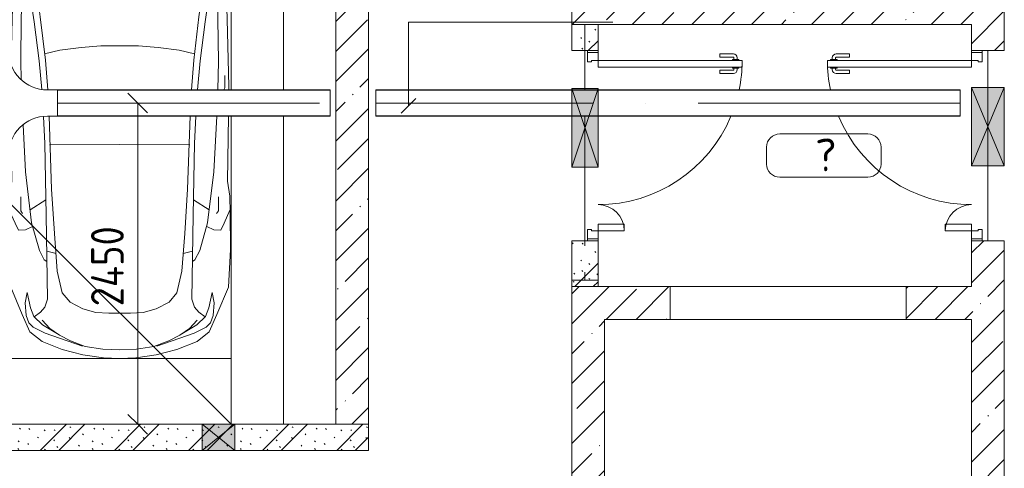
# Model space of a CAD drawing. Header units: millimetres. Extents: x -32229 to 192519, y -13689 to 125138.
# Tile 101 of 183: x 92293 to 99805, y 7813 to 11236. Entities that reach past the tile are written whole.
import ezdxf

# ---------------------------------------------------------------- set-up
doc = ezdxf.new("R2010")
doc.units = ezdxf.units.MM
doc.linetypes.add('3_ Штрих_ 1 х 1 мм', pattern=[400, 200, -200])
doc.linetypes.add('ADSK_Осевая', pattern=[2800, 2000, -400, 0, -400])
for name, color, linetype, lineweight in [('A-____-____-DIMS', 7, 'Continuous', 9), ('A-____-____-DIMS-200', 7, 'Continuous', 9), ('A-AREA-____-IDEN', 7, 'Continuous', 9), ('A-DETL-GENF-OTLN', 7, 'Continuous', 18), ('A-DOOR-____-MCUT', 7, 'Continuous', 9), ('A-DOOR-____-OTLN', 7, 'Continuous', 18), ('A-DOOR-FRAM-MCUT', 7, 'Continuous', 9), ('A-DOOR-OPNG-OTLN', 7, 'Continuous', 18), ('A-FLOR-____-OTLN', 7, 'Continuous', 18), ('A-GLAZ-____-MCUT', 7, 'Continuous', 9), ('A-GLAZ-____-OTLN', 7, 'Continuous', 18), ('A-WALL-____-MCUT', 7, 'Continuous', 40), ('A-WALL-____-PATT', 7, 'Continuous', 40), ('C-PRKG-____-OTLN', 7, 'Continuous', 18), ('E-CABL-TRAY-CNTR', 7, 'ADSK_Осевая', 18), ('E-CABL-TRAY-OTLN', 7, 'Continuous', 18), ('I-WALL-____-MCUT', 7, 'Continuous', 40), ('S-BEAM-____-OTLN', 7, 'Continuous', 18)]:
    doc.layers.add(name, color=color, linetype=linetype, lineweight=lineweight)
doc.layers.add('A-DETL-____-OTLN', color=7, linetype='Continuous', lineweight=9, true_color=0x00a600)
doc.styles.add('GOST Common_3', font='GOST_Common.ttf', dxfattribs={"height": 250})
doc.styles.add('GOST Common_4', font='GOST_Common.ttf', dxfattribs={"width": 0.9, "height": 250})
doc.dimstyles.new('ГОСТ_2_5_мм2', dxfattribs={"dimscale": 304.8, "dimtxt": 251.428749, "dimasz": 0.492126, "dimexe": 0.492126, "dimexo": 0.656168, "dimgap": 0.098425, "dimtad": 1, "dimdec": 0, "dimdsep": 46, "dimtxsty": 'GOST Common_4', "dimblk1": 'OBLIQUE', "dimblk2": 'OBLIQUE', "dimsah": 1, "dimcen": 0.09, "dimazin": 2, "dimtfac": 1, "dimtdec": 4, "dimtix": 1, "dimtmove": 0, "dimatfit": 3, "dimfxl": 1, "dimtvp": 1, "dimtolj": 1, "dimtzin": 0, "dimarcsym": 2})
pattern_1 = [(45, (0, 0), (-228.0985, 228.0985), []), (45, (228.1, 0), (-228.0985, 228.0985), [403.225, -80.645, 6.706, -73.939])]
pattern_2 = [(135, (300.56, 377.28), (-565.6854, 6e-14), [10, -790]), (135, (349.8, 474.73), (-565.6854, 6e-14), [10, -790]), (135, (423.93, 473.06), (-565.6854, 6e-14), [10, -790]), (135, (229.92, 447.9), (-565.6854, 6e-14), [10, -790]), (135, (155.08, 447.9), (-565.6854, 6e-14), [10, -790]), (135, (114.9, 369.03), (-565.6854, 6e-14), [10, -790]), (135, (132.43, 285.8), (-565.6854, 6e-14), [10, -790]), (135, (214.66, 322), (-565.6854, 6e-14), [10, -790]), (135, (198.16, 261.88), (-565.6854, 6e-14), [10, -790]), (135, (45.2, 272.9), (-565.6854, 6e-14), [10, -790]), (135, (42.32, 336.16), (-565.6854, 6e-14), [10, -790]), (135, (92.26, 192.24), (-565.6854, 6e-14), [10, -790]), (135, (7.07, 149.2), (-565.6854, 6e-14), [10, -790]), (135, (80.6, 95.1), (-565.6854, 6e-14), [10, -790]), (135, (79.53, 36.94), (-565.6854, 6e-14), [10, -790]), (135, (153.87, 74.56), (-565.6854, 6e-14), [10, -790]), (135, (228.35, 124.8), (-565.6854, 6e-14), [10, -790]), (135, (279.75, 180.4), (-565.6854, 6e-14), [10, -790]), (135, (282.9, 31.63), (-565.6854, 6e-14), [10, -790]), (135, (377.38, 53.45), (-565.6854, 6e-14), [10, -790]), (135, (352.28, 102.7), (-565.6854, 6e-14), [10, -790]), (135, (354.05, 0), (-565.6854, 6e-14), [10, -790]), (135, (553.23, 16.45), (-565.6854, 6e-14), [10, -790]), (135, (542.38, 63.45), (-565.6854, 6e-14), [10, -790]), (135, (536.58, 239.3), (-565.6854, 6e-14), [10, -790]), (135, (475.85, 203.9), (-565.6854, 6e-14), [10, -790]), (135, (475.85, 316.54), (-565.6854, 6e-14), [10, -790]), (135, (520.8, 408.7), (-565.6854, 6e-14), [10, -790]), (135, (551.1, 470.8), (-565.6854, 6e-14), [10, -790]), (135, (235.25, 537.93), (-565.6854, 6e-14), [10, -790]), (135, (407.25, 547.65), (-565.6854, 6e-14), [10, -790]), (135, (94.5, 558.6), (-565.6854, 6e-14), [10, -790]), (135, (46.4, 532.3), (-565.6854, 6e-14), [10, -790]), (135, (85.56, 465.04), (-565.6854, 6e-14), [10, -790]), (135, (355.53, 181.14), (-565.6854, 6e-14), [10, -790]), (135, (362.23, 243.6), (-565.6854, 6e-14), [10, -790]), (135, (413.45, 344.1), (-565.6854, 6e-14), [10, -790]), (135, (286.3, 273.25), (-565.6854, 6e-14), [10, -790]), (135, (423.02, 263.72), (-565.6854, 6e-14), [10, -790]), (135, (162.94, 190.2), (-565.6854, 6e-14), [10, -790]), (135, (470.25, 120.93), (-565.6854, 6e-14), [10, -790]), (135, (484.48, 9.78), (-565.6854, 6e-14), [10, -790]), (45, (0, 212.13), (-565.6854, 0), []), (45, (212.13, 0), (-565.6854, 0), []), (45, (353.55, 0), (-565.6854, 0), []), (45, (0, 353.55), (-565.6854, 0), [])]

# ---------------------------------------------------------------- blocks, each defined once
blk = doc.blocks.new('АР_Дверь двупольная - 1450х2100h_1100_200__ЛК-5755241--01 ЭЛ')
at = {"layer": 'A-DOOR-____-MCUT', "color": 253, "lineweight": 13, "true_color": 0xaaaaaa}
for p, q in [((-650, 100), (-650, 1200)), ((-650, 1200), (-600, 1200)), ((-600, 1200), (-600, 100)), ((650, 300), (600, 300)), ((600, 300), (600, 100)), ((650, 100), (650, 300)), ((-600, 100), (-650, 100)), ((600, 100), (650, 100))]:
    blk.add_line(p, q, dxfattribs=at)
at = {"layer": 'A-DOOR-____-OTLN', "color": 253, "lineweight": 5, "true_color": 0xaaaaaa}
for p, q in [((-700, 1030), (-700, 1132.5)), ((-675, 1030), (-675, 1132.5)), ((-658, 1162.5), (-670, 1162.5)), ((-658, 1137.5), (-670, 1137.5)), ((-658, 1175), (-658, 1125)), ((-650, 1175), (-658, 1175)), ((-600, 1175), (-592, 1175)), ((-592, 1175), (-592, 1125)), ((-592, 1162.5), (-580, 1162.5)), ((-592, 1137.5), (-580, 1137.5)), ((-575, 1030), (-575, 1132.5)), ((-550, 1030), (-550, 1132.5)), ((-658, 1125), (-650, 1125)), ((-592, 1125), (-600, 1125)), ((-675, 1030), (-700, 1030)), ((-575, 1030), (-550, 1030))]:
    blk.add_line(p, q, dxfattribs=at)
for centre, radius, start, end in [((-670, 1132.5), 30, 90, 180), ((-670, 1132.5), 4.99, 90, 180), ((-650, 100), 1100, 78.18698, 90), ((-580, 1132.5), 30, 360, 90), ((-580, 1132.5), 4.99, 360, 90), ((-650, 100), 1100, 0, 67.21658), ((650, 100), 200, 90, 180)]:
    blk.add_arc(centre, radius, start, end, dxfattribs=at)
at = {"layer": 'A-DOOR-FRAM-MCUT', "color": 253, "lineweight": 13, "true_color": 0xaaaaaa}
for p, q in [((-710, 100), (-725, 100)), ((-710, 100), (-650, 100)), ((-710, 20), (-710, 100)), ((-650, 100), (-650, 50)), ((710, 100), (650, 100)), ((650, 100), (650, 50)), ((710, 20), (710, 100)), ((710, 100), (725, 100)), ((-710, 20), (-725, 20)), ((-640, 20), (-710, 20)), ((-650, 50), (-640, 50)), ((-640, 50), (-640, 20)), ((650, 50), (640, 50)), ((640, 50), (640, 20)), ((640, 20), (710, 20)), ((710, 20), (725, 20))]:
    blk.add_line(p, q, dxfattribs=at)
blk = doc.blocks.new('АР_Машиноместо - 5300x2500_С-V83--01 ЭЛ')
at = {"layer": 'A-DETL-GENF-OTLN', "color": 253, "lineweight": 13, "true_color": 0xaaaaaa}
for p, q in [((1052.6, -517.5), (861.8, -571.6)), ((1165.1, -503.1), (1052.6, -517.5)), ((1250, -500), (1165.1, -503.1)), ((1250, -500), (1334.9, -503.1)), ((1334.9, -503.1), (1447.4, -517.5)), ((1447.4, -517.5), (1638.2, -571.6)), ((861.8, -571.6), (701.8, -640.4)), ((1050.7, -599.4), (941.4, -642.2)), ((1148.8, -583), (1050.7, -599.4)), ((1250, -581.6), (1148.8, -583)), ((1250, -581.6), (1351.2, -583)), ((1351.2, -583), (1449.3, -599.4)), ((1449.3, -599.4), (1558.6, -642.2)), ((1638.2, -571.6), (1798.2, -640.4)), ((701.8, -640.4), (584.4, -714.6)), ((824.6, -660.9), (703.5, -696.4)), ((804.5, -715.7), (824.6, -660.9)), ((941.4, -642.2), (881.5, -691.6)), ((1558.6, -642.2), (1618.5, -691.6)), ((1695.5, -715.7), (1675.4, -660.9)), ((1675.4, -660.9), (1796.5, -696.4)), ((1798.2, -640.4), (1915.6, -714.6)), ((584.4, -714.6), (489, -795.6)), ((616.5, -746.4), (550, -812.3)), ((703.5, -696.4), (616.5, -746.4)), ((737.5, -778.3), (804.5, -715.7)), ((881.5, -691.6), (809.1, -809.4)), ((888.4, -685.9), (815.2, -686.6)), ((1611.6, -685.9), (1684.8, -686.6)), ((1618.5, -691.6), (1690.9, -809.4)), ((1762.5, -778.3), (1695.5, -715.7)), ((1796.5, -696.4), (1883.5, -746.4)), ((1883.5, -746.4), (1950, -812.3)), ((1915.6, -714.6), (2011, -795.6)), ((489, -795.6), (445.9, -853.1)), ((550, -812.3), (519.1, -851.5)), ((677.4, -843.7), (737.5, -778.3)), ((809.1, -809.4), (749.2, -950.3)), ((1690.9, -809.4), (1750.8, -950.3)), ((1822.6, -843.7), (1762.5, -778.3)), ((1950, -812.3), (1980.9, -851.5)), ((2011, -795.6), (2054.1, -853.1)), ((445.9, -853.1), (420.9, -910.7)), ((519.1, -851.5), (505.7, -920)), ((639.1, -920), (677.4, -843.7)), ((1860.9, -920), (1822.6, -843.7)), ((1980.9, -851.5), (1994.3, -920)), ((2054.1, -853.1), (2079.1, -910.7)), ((420.9, -910.7), (409.5, -1087)), ((505.7, -920), (510.2, -1018.7)), ((603.4, -1004.8), (639.1, -920)), ((749.2, -950.3), (687.4, -1141)), ((1750.8, -950.3), (1812.6, -1141)), ((1896.6, -1004.8), (1860.9, -920)), ((1994.3, -920), (1989.8, -1018.7)), ((2079.1, -910.7), (2090.5, -1087)), ((510.2, -1018.7), (521.5, -1074.5)), ((548.5, -1076.2), (603.4, -1004.8)), ((1951.5, -1076.2), (1896.6, -1004.8)), ((1989.8, -1018.7), (1978.5, -1074.5)), ((409.5, -1087), (410.6, -1634.2)), ((521.5, -1074.5), (548.5, -1076.2)), ((1978.5, -1074.5), (1951.5, -1076.2)), ((2090.5, -1087), (2089.4, -1634.2)), ((687.4, -1141), (615.4, -1410.3)), ((1812.6, -1141), (1884.6, -1410.3)), ((615.4, -1410.3), (589.4, -1615.5)), ((1884.6, -1410.3), (1910.6, -1615.5)), ((703.6, -1557.1), (852.8, -1499)), ((852.8, -1499), (1016.6, -1459.9)), ((1016.6, -1459.9), (1146.9, -1439.4)), ((1146.9, -1439.4), (1250, -1434.1)), ((1353.1, -1439.4), (1250, -1434.1)), ((1483.4, -1459.9), (1353.1, -1439.4)), ((1647.2, -1499), (1483.4, -1459.9)), ((1796.4, -1557.1), (1647.2, -1499)), ((590.4, -1624.3), (703.6, -1557.1)), ((1909.6, -1624.3), (1796.4, -1557.1)), ((410.6, -1634.2), (426.5, -1730.9)), ((546.5, -1642.6), (530.6, -1857.6)), ((589.4, -1615.5), (595.8, -1824.8)), ((1910.6, -1615.5), (1904.2, -1824.8)), ((1953.5, -1642.6), (1969.4, -1857.6)), ((2089.4, -1634.2), (2073.5, -1730.9)), ((426.5, -1730.9), (427.5, -1943)), ((495, -1765.3), (426.6, -1753.4)), ((533.6, -1816.8), (495, -1765.3)), ((597, -2231), (535, -1798.3)), ((540.9, -1993.7), (539.8, -1733.1)), ((1903, -2231), (1965, -1798.3)), ((1959.1, -1993.7), (1960.2, -1733.1)), ((1966.4, -1816.8), (2005, -1765.3)), ((2005, -1765.3), (2073.4, -1753.4)), ((2073.5, -1730.9), (2072.5, -1943)), ((530.6, -1857.6), (500.6, -1894.5)), ((595.8, -1824.8), (644.6, -2191.8)), ((1904.2, -1824.8), (1855.4, -2191.8)), ((1969.4, -1857.6), (1999.4, -1894.5)), ((500.6, -1894.5), (400.4, -1961.6)), ((479.9, -2052.9), (471, -1914.3)), ((1999.4, -1894.5), (2142.2, -1990.1)), ((2020.1, -2052.9), (2029, -1914.3)), ((540.9, -1993.7), (476.3, -1997.9)), ((505.9, -1996), (500, -2210.1)), ((1959.1, -1993.7), (2023.7, -1997.9)), ((1994.1, -1996), (2000, -2210.1)), ((2142.2, -1990.1), (2190.5, -2036.1)), ((400.4, -2087.5), (479.9, -2052.9)), ((432.3, -2119.9), (430.7, -2073.9)), ((2198.6, -2130.5), (2020.1, -2052.9)), ((2067.7, -2119.9), (2069.3, -2073.9)), ((2190.5, -2036.1), (2203.2, -2079.9)), ((2203.2, -2079.9), (2198.6, -2130.5)), ((428.2, -2308.5), (432.3, -2119.9)), ((2071.8, -2308.5), (2067.7, -2119.9)), ((500, -2210.1), (495.7, -2532.3)), ((636.6, -2526.5), (597, -2231)), ((644.6, -2191.8), (684.2, -2522.3)), ((1855.4, -2191.8), (1815.8, -2522.3)), ((1863.4, -2526.5), (1903, -2231)), ((2000, -2210.1), (2004.3, -2532.3)), ((421.7, -2559.6), (428.2, -2308.5)), ((2082.5, -2723), (2071.8, -2308.5)), ((495.7, -2532.3), (498.7, -2670.4)), ((636.6, -2526.5), (655.4, -2745.2)), ((684.2, -2522.3), (702.8, -2749.6)), ((1815.8, -2522.3), (1797.2, -2749.6)), ((1863.4, -2526.5), (1844.3, -2749.6)), ((2004.3, -2532.3), (1999.5, -2749.6)), ((2052.2, -2638.7), (2052.2, -2733.7)), ((2052.2, -2733.7), (2043.8, -2749.6)), ((2082.1, -2749.6), (2082.5, -2723)), ((669.5, -2952.6), (678.7, -3159.5)), ((711.2, -2949.6), (731.2, -3507.6)), ((1788.8, -2949.6), (1768.8, -3507.6)), ((1830.6, -2949.6), (1821.3, -3159.5)), ((1990.5, -2949.6), (1969.1, -3374.8)), ((2073.5, -3446.8), (2079.7, -2949.6)), ((512.9, -3017.2), (530.9, -3374.8)), ((426.5, -3446.8), (422.6, -3136.6)), ((678.7, -3159.5), (689.3, -3705.5)), ((1821.3, -3159.5), (1810.7, -3705.5)), ((530.9, -3374.8), (578.7, -3762.9)), ((1969.1, -3374.8), (1921.3, -3762.9)), ((409.5, -3560), (426.5, -3446.8)), ((2090.5, -3560), (2073.5, -3446.8)), ((731.2, -3507.6), (752.2, -3845.6)), ((1768.8, -3507.6), (1747.8, -3845.6)), ((405.6, -3688.5), (409.5, -3560)), ((495.5, -3566.1), (496.8, -3671.6)), ((687.1, -3588.8), (566.5, -3663.9)), ((1812.9, -3588.8), (1933.5, -3663.9)), ((2004.5, -3566.1), (2003.2, -3671.6)), ((2094.4, -3688.5), (2090.5, -3560)), ((408.2, -3667), (453.1, -3766.3)), ((496.8, -3671.6), (510.1, -3691.5)), ((2003.2, -3671.6), (1989.9, -3691.5)), ((2091.8, -3667), (2046.9, -3766.3)), ((403.4, -3968), (405.6, -3688.5)), ((689.3, -3705.5), (699.7, -4345.5)), ((1810.7, -3705.5), (1800.3, -4345.5)), ((2096.6, -3968), (2094.4, -3688.5)), ((453.1, -3766.3), (478.4, -3819.3)), ((478.4, -3819.3), (532.5, -3818.1)), ((532.5, -3818.1), (585.5, -3790.5)), ((578.7, -3762.9), (638.7, -3975.4)), ((1921.3, -3762.9), (1861.3, -3975.4)), ((1967.5, -3818.1), (1914.5, -3790.5)), ((2021.6, -3819.3), (1967.5, -3818.1)), ((2046.9, -3766.3), (2021.6, -3819.3)), ((752.2, -3845.6), (774.4, -4132.9)), ((1747.8, -3845.6), (1725.6, -4132.9)), ((419.6, -4254.2), (403.4, -3968)), ((638.7, -3975.4), (675.2, -4045.5)), ((1861.3, -3975.4), (1824.8, -4045.5)), ((2080.4, -4254.2), (2096.6, -3968)), ((675.2, -4045.5), (694.6, -4057.6)), ((1824.8, -4045.5), (1805.4, -4057.6)), ((774.4, -4132.9), (812.5, -4298.9)), ((1725.6, -4132.9), (1687.5, -4298.9)), ((507.1, -4462.6), (419.6, -4254.2)), ((1992.9, -4462.6), (2080.4, -4254.2)), ((543.7, -4295.1), (528.4, -4374.7)), ((569.5, -4413.1), (543.7, -4295.1)), ((699.7, -4345.5), (679.6, -4406.3)), ((812.5, -4298.9), (872.7, -4370.2)), ((1687.5, -4298.9), (1627.3, -4370.2)), ((1800.3, -4345.5), (1820.4, -4406.3)), ((1930.5, -4413.1), (1956.3, -4295.1)), ((1956.3, -4295.1), (1971.6, -4374.7)), ((528.4, -4374.7), (536.4, -4471.4)), ((594.6, -4479.3), (569.5, -4413.1)), ((679.6, -4406.3), (645, -4445.5)), ((872.7, -4370.2), (970.5, -4419.3)), ((970.5, -4419.3), (1069.6, -4447.3)), ((1529.5, -4419.3), (1430.4, -4447.3)), ((1627.3, -4370.2), (1529.5, -4419.3)), ((1820.4, -4406.3), (1855, -4445.5)), ((1905.4, -4479.3), (1930.5, -4413.1)), ((1971.6, -4374.7), (1963.6, -4471.4)), ((565.9, -4595.1), (507.1, -4462.6)), ((536.4, -4471.4), (557.5, -4525.7)), ((661.8, -4543.1), (594.6, -4479.3)), ((645, -4445.5), (597.3, -4481.4)), ((717.1, -4568.9), (659.6, -4505.3)), ((1069.6, -4447.3), (1167.1, -4453.2)), ((1167.1, -4453.2), (1250, -4453.9)), ((1332.9, -4453.2), (1250, -4453.9)), ((1430.4, -4447.3), (1332.9, -4453.2)), ((1782.9, -4568.9), (1840.4, -4505.3)), ((1838.2, -4543.1), (1905.4, -4479.3)), ((1855, -4445.5), (1902.7, -4481.4)), ((1934.1, -4595.1), (1992.9, -4462.6)), ((1963.6, -4471.4), (1942.5, -4525.7)), ((557.5, -4525.7), (590.7, -4560.1)), ((590.7, -4560.1), (680.7, -4606.5)), ((788.5, -4617.7), (661.8, -4543.1)), ((791.3, -4619.7), (717.1, -4568.9)), ((1708.7, -4619.7), (1782.9, -4568.9)), ((1711.5, -4617.7), (1838.2, -4543.1)), ((1909.3, -4560.1), (1819.3, -4606.5)), ((1942.5, -4525.7), (1909.3, -4560.1)), ((659.1, -4669.9), (565.9, -4595.1)), ((680.7, -4606.5), (967, -4703.6)), ((873.9, -4665.1), (791.3, -4619.7)), ((1819.3, -4606.5), (1533, -4703.6)), ((1626.1, -4665.1), (1708.7, -4619.7)), ((1840.9, -4669.9), (1934.1, -4595.1)), ((812.7, -4729.4), (659.1, -4669.9)), ((970.2, -4771.8), (812.7, -4729.4)), ((988.2, -4706.7), (873.9, -4665.1)), ((1122.2, -4726.4), (988.2, -4706.7)), ((1250, -4731.7), (1122.2, -4726.4)), ((1250, -4731.7), (1377.8, -4726.4)), ((1377.8, -4726.4), (1511.8, -4706.7)), ((1511.8, -4706.7), (1626.1, -4665.1)), ((1529.8, -4771.8), (1687.3, -4729.4)), ((1687.3, -4729.4), (1840.9, -4669.9)), ((1126.4, -4794.1), (970.2, -4771.8)), ((1250, -4800), (1126.4, -4794.1)), ((1250, -4800), (1373.6, -4794.1)), ((1373.6, -4794.1), (1529.8, -4771.8))]:
    blk.add_line(p, q, dxfattribs=at)
at = {"layer": 'A-DETL-GENF-OTLN', "color": 254, "lineweight": 13, "true_color": 0xd4d4d4}
for p, q in [((664.7, -739.9), (591.7, -805)), ((742.6, -707.8), (664.7, -739.9)), ((1757.4, -707.8), (1835.3, -739.9)), ((1835.3, -739.9), (1908.3, -805)), ((591.7, -805), (534.5, -874.4)), ((1908.3, -805), (1965.5, -874.4)), ((534.5, -874.4), (528.1, -949.5)), ((1965.5, -874.4), (1971.9, -949.5)), ((710.2, -962.8), (636.7, -1146)), ((1789.8, -962.8), (1863.3, -1146)), ((537.4, -1076.1), (524.9, -1188.6)), ((1962.6, -1076.1), (1975.1, -1188.6)), ((524.9, -1188.6), (513.9, -1368.9)), ((636.7, -1146), (590.3, -1367.8)), ((1863.3, -1146), (1909.7, -1367.8)), ((1975.1, -1188.6), (1986.1, -1368.9)), ((513.9, -1368.9), (502.3, -1696.3)), ((590.3, -1367.8), (546.5, -1642.6)), ((1909.7, -1367.8), (1953.5, -1642.6)), ((1986.1, -1368.9), (1997.7, -1696.3)), ((677.9, -2473), (794.6, -2446)), ((794.6, -2446), (955.7, -2426.8)), ((955.7, -2426.8), (1105.5, -2413.7)), ((1105.5, -2413.7), (1250, -2412.9)), ((1394.5, -2413.7), (1250, -2412.9)), ((1544.3, -2426.8), (1394.5, -2413.7)), ((1705.4, -2446), (1544.3, -2426.8)), ((1822.1, -2473), (1705.4, -2446)), ((715.1, -3168.3), (1250, -3167.3)), ((1784.9, -3168.3), (1250, -3167.3)), ((694.6, -3980.4), (765.1, -3996.8)), ((1805.4, -3980.4), (1734.9, -3996.8))]:
    blk.add_line(p, q, dxfattribs=at)
at = {"layer": 'C-PRKG-____-OTLN', "color": 253, "lineweight": 13, "true_color": 0xaaaaaa}
for p, q in [((100.4, 0), (50, 0)), ((2500, 0), (400.4, 0)), ((2500, 0), (2500, -2749.6)), ((400.4, -500), (2100, -500)), ((2100, -500), (2100, -2749.6)), ((2100, -2949.6), (2100, -4800)), ((2500, -2949.6), (2500, -5300)), ((400.4, -4800), (2100, -4800)), ((0, -5151.8), (0, -5300))]:
    blk.add_line(p, q, dxfattribs=at)
blk = doc.blocks.new('АР_Отверстие прямоугольное - ОВВ-5752896--01 ЭЛ')
at = {"layer": 'A-GLAZ-____-OTLN', "lineweight": 13, "true_color": 0xf0f0f0}
blk.add_hatch(color=7, dxfattribs=at).paths.add_polyline_path([(425, 100), (-175, 100), (-175, -100), (425, -100)])
at = {"layer": 'A-GLAZ-____-MCUT', "color": 253, "lineweight": 13, "true_color": 0xaaaaaa}
for p, q in [((-175, 100), (-175, -100)), ((425, 100), (425, -100))]:
    blk.add_line(p, q, dxfattribs=at)
at = {"layer": 'A-GLAZ-____-OTLN', "color": 253, "lineweight": 5, "true_color": 0xaaaaaa}
for p, q in [((425, 100), (-175, -100)), ((-175, 100), (425, -100))]:
    blk.add_line(p, q, dxfattribs=at)
at = {"layer": 'A-GLAZ-____-OTLN', "color": 253, "lineweight": 13, "true_color": 0xaaaaaa}
for p, q in [((425, 100), (-175, 100)), ((-175, 100), (-175, -100)), ((425, -100), (425, 100)), ((-175, -100), (425, -100))]:
    blk.add_line(p, q, dxfattribs=at)
blk = doc.blocks.new('АР_Отверстие прямоугольное - ОВВ-3894559--01 ЭЛ')
at = {"layer": 'A-GLAZ-____-OTLN', "lineweight": 13, "true_color": 0xf0f0f0}
blk.add_hatch(color=7, dxfattribs=at).paths.add_polyline_path([(425, -125), (425, 125), (-175, 125), (-175, -125)])
at = {"layer": 'A-GLAZ-____-MCUT', "color": 253, "lineweight": 13, "true_color": 0xaaaaaa}
for p, q in [((-175, 125), (-175, -125)), ((425, 125), (425, -125))]:
    blk.add_line(p, q, dxfattribs=at)
at = {"layer": 'A-GLAZ-____-OTLN', "color": 253, "lineweight": 5, "true_color": 0xaaaaaa}
for p, q in [((425, 125), (-175, -125)), ((-175, 125), (425, -125))]:
    blk.add_line(p, q, dxfattribs=at)
at = {"layer": 'A-GLAZ-____-OTLN', "color": 253, "lineweight": 13, "true_color": 0xaaaaaa}
for p, q in [((425, 125), (-175, 125)), ((-175, 125), (-175, -125)), ((425, -125), (425, 125)), ((-175, -125), (425, -125))]:
    blk.add_line(p, q, dxfattribs=at)
blk = doc.blocks.new('АР_Дверь двупольная - 1450х2100h_1100_200__ЛК-5755366--01 ЭЛ')
at = {"layer": 'A-DOOR-____-MCUT', "color": 253, "lineweight": 13, "true_color": 0xaaaaaa}
for p, q in [((650, 1225), (600, 1225)), ((600, 1225), (600, 125)), ((650, 125), (650, 1225)), ((-650, 125), (-650, 325)), ((-650, 325), (-600, 325)), ((-600, 325), (-600, 125)), ((-600, 125), (-650, 125)), ((600, 125), (650, 125))]:
    blk.add_line(p, q, dxfattribs=at)
at = {"layer": 'A-DOOR-____-OTLN', "color": 253, "lineweight": 5, "true_color": 0xaaaaaa}
for p, q in [((550, 1055), (550, 1157.5)), ((575, 1055), (575, 1157.5)), ((592, 1187.5), (580, 1187.5)), ((592, 1162.5), (580, 1162.5)), ((592, 1200), (592, 1150)), ((600, 1200), (592, 1200)), ((592, 1150), (600, 1150)), ((650, 1200), (658, 1200)), ((658, 1150), (650, 1150)), ((658, 1200), (658, 1150)), ((658, 1187.5), (670, 1187.5)), ((658, 1162.5), (670, 1162.5)), ((675, 1055), (675, 1157.5)), ((700, 1055), (700, 1157.5)), ((575, 1055), (550, 1055)), ((675, 1055), (700, 1055))]:
    blk.add_line(p, q, dxfattribs=at)
for centre, radius, start, end in [((650, 125), 1100, 90, 101.81302), ((650, 125), 1100, 112.78342, 180), ((580, 1157.5), 30, 90, 180), ((580, 1157.5), 4.99, 90, 180), ((670, 1157.5), 30, 0, 90), ((670, 1157.5), 4.99, 0, 90), ((-650, 125), 200, 0, 90)]:
    blk.add_arc(centre, radius, start, end, dxfattribs=at)
at = {"layer": 'A-DOOR-FRAM-MCUT', "color": 253, "lineweight": 13, "true_color": 0xaaaaaa}
for p, q in [((-710, 125), (-725, 125)), ((-710, 125), (-650, 125)), ((-710, 45), (-710, 125)), ((-650, 125), (-650, 75)), ((710, 125), (650, 125)), ((650, 125), (650, 75)), ((710, 45), (710, 125)), ((710, 125), (725, 125)), ((-710, 45), (-725, 45)), ((-640, 45), (-710, 45)), ((-650, 75), (-640, 75)), ((-640, 75), (-640, 45)), ((650, 75), (640, 75)), ((640, 75), (640, 45)), ((640, 45), (710, 45)), ((710, 45), (725, 45))]:
    blk.add_line(p, q, dxfattribs=at)
blk = doc.blocks.new('АР_Отверстие прямоугольное - ВК-3988314--01 ЭЛ')
at = {"layer": 'A-GLAZ-____-OTLN', "lineweight": 13, "true_color": 0xf0f0f0}
blk.add_hatch(color=7, dxfattribs=at).paths.add_polyline_path([(250, -100), (250, 100), (0, 100), (0, -100)])
at = {"layer": 'A-GLAZ-____-MCUT', "color": 253, "lineweight": 13, "true_color": 0xaaaaaa}
for p, q in [((0, 100), (0, -100)), ((250, 100), (250, -100))]:
    blk.add_line(p, q, dxfattribs=at)
at = {"layer": 'A-GLAZ-____-OTLN', "color": 253, "lineweight": 5, "true_color": 0xaaaaaa}
for p, q in [((250, 100), (0, -100)), ((0, 100), (250, -100))]:
    blk.add_line(p, q, dxfattribs=at)
at = {"layer": 'A-GLAZ-____-OTLN', "color": 253, "lineweight": 13, "true_color": 0xaaaaaa}
for p, q in [((250, 100), (0, 100)), ((0, 100), (0, -100)), ((250, -100), (250, 100)), ((0, -100), (250, -100))]:
    blk.add_line(p, q, dxfattribs=at)
blk = doc.blocks.new('КР-Проем - Настраиваемый-5752867--01 ЭЛ')
at = {"layer": 'A-DOOR-OPNG-OTLN', "color": 253, "lineweight": 13, "true_color": 0xaaaaaa}
for p, q in [((-900, 125), (900, 125)), ((-900, -125), (900, -125))]:
    blk.add_line(p, q, dxfattribs=at)
blk = doc.blocks.new('АР_Перемычка - 200_Уx2_75x5__300-200-7330641--01 ЭЛ')
at = {"layer": 'S-BEAM-____-OTLN', "color": 9, "linetype": '3_ Штрих_ 1 х 1 мм', "lineweight": 15, "true_color": 0xc4c4c4}
for p, q in [((-925, 100), (-925, -100)), ((1025, 100), (1025, -100)), ((-925, 0), (-435, 0)), ((-435, 0), (-425.4, 0)), ((-225.4, 0), (165, 0)), ((165, 0), (1025, 0))]:
    blk.add_line(p, q, dxfattribs=at)
blk = doc.blocks.new('Наметкина 10_РД_АР_П_отсоединено_rvt-1--01 ЭЛ')
at = {"layer": 'A-WALL-____-PATT', "lineweight": 5, "true_color": 0xaaaaaa}
h = blk.add_hatch(dxfattribs=at)
h.set_pattern_fill('FP_1', color=253, style=0, pattern_type=2)
h.set_pattern_definition(pattern_1)
h.paths.add_polyline_path([(94804.8, 8150), (94955.3, 8150), (94955.3, 13649.9), (94705.3, 13649.9), (94705.3, 8150)])
h.paths.add_polyline_path([(94705.3, 14949.9), (94955.3, 14949.9), (94955.3, 23700), (94705.3, 23700), (94705.3, 20045.6)])
h.paths.add_polyline_path([(94705.3, 25000), (94955.3, 25000), (94955.3, 25105), (94705.3, 25104.9)])
h = blk.add_hatch(dxfattribs=at)
h.set_pattern_fill('FP_1', color=253, style=0, pattern_type=2)
h.set_pattern_definition(pattern_1)
h.paths.add_polyline_path([(99555.3, 3000), (99805.3, 3000), (99805.3, 9550), (99555.3, 9550), (99555.3, 3940)])
h.paths.add_polyline_path([(99555.3, 11000), (99805.3, 11000), (99805.3, 17115), (99555.3, 17115), (99555.3, 11200)])
h.paths.add_polyline_path([(99555.3, 18565), (99805.3, 18565), (99805.3, 22250), (99555.3, 22250), (99555.3, 18600)])
h = blk.add_hatch(dxfattribs=at)
h.set_pattern_fill('FP_1', color=253, style=0, pattern_type=2)
h.set_pattern_definition(pattern_1)
h.paths.add_polyline_path([(98817.3, 11200), (99555.3, 11200), (99555.3, 11450), (96505.3, 11450), (96505.3, 11200), (96811.1, 11200)])
h = blk.add_hatch(dxfattribs=at)
h.set_pattern_fill('FP_6', color=253, style=0, pattern_type=2)
h.set_pattern_definition(pattern_2)
h.paths.add_polyline_path([(96505.3, 9200), (96705.3, 9200), (96705.3, 9550), (96505.3, 9550)])
h.paths.add_polyline_path([(96705.3, 11000), (96705.3, 11200), (96505.3, 11200), (96505.3, 11000)])
h = blk.add_hatch(dxfattribs=at)
h.set_pattern_fill('FP_1', color=253, style=0, pattern_type=2)
h.set_pattern_definition(pattern_1)
h.paths.add_polyline_path([(97255.3, 8950), (97255.3, 9200), (96505.3, 9200), (96505.3, 8950), (96811.1, 8950)])
h = blk.add_hatch(dxfattribs=at)
h.set_pattern_fill('FP_1', color=253, style=0, pattern_type=2)
h.set_pattern_definition(pattern_1)
h.paths.add_polyline_path([(99555.3, 8950), (99555.3, 9200), (99055.3, 9200), (99055.3, 8950)])
h = blk.add_hatch(dxfattribs=at)
h.set_pattern_fill('FP_1', color=253, style=0, pattern_type=2)
h.set_pattern_definition(pattern_1)
h.paths.add_polyline_path([(96505.3, 3000), (96755.3, 3000), (96755.3, 8950), (96505.3, 8950), (96505.3, 3158.5)])
h = blk.add_hatch(dxfattribs=at)
h.set_pattern_fill('FP_6', color=253, style=0, pattern_type=2)
h.set_pattern_definition(pattern_2)
h.paths.add_polyline_path([(93685.3, 7950), (94955.3, 7950), (94955.3, 8150), (88705.1, 8150), (88705.3, 7950), (92798.6, 7950)])
at = {"layer": 'A-FLOR-____-OTLN', "color": 253, "lineweight": 13, "true_color": 0xaaaaaa}
for p, q in [((93905.3, 28754), (93905.3, 10700.4)), ((93905.3, 28754), (93905.3, 10700.4)), ((96605.3, 11000), (96605.3, 10710)), ((96605.3, 10710), (96605.3, 11000)), ((99680.3, 10720), (99680.3, 11000)), ((99680.3, 11000), (99680.3, 10720)), ((96605.3, 10710), (96605.3, 10700.4)), ((96605.3, 10700.4), (96605.3, 10710)), ((99680.3, 10120), (99680.3, 10720)), ((99680.3, 10720), (99680.3, 10120)), ((93905.3, 10500.4), (93905.3, 8150)), ((93905.3, 10500.4), (93905.3, 8150)), ((96605.3, 10500.4), (96605.3, 10110)), ((96605.3, 10110), (96605.3, 10500.4)), ((96605.3, 10110), (96605.3, 9550)), ((96605.3, 9550), (96605.3, 10110)), ((99680.3, 9550), (99680.3, 10120)), ((99680.3, 10120), (99680.3, 9550)), ((92205.6, 9849.7), (93905.3, 8150))]:
    blk.add_line(p, q, dxfattribs=at)
at = {"layer": 'A-WALL-____-MCUT', "color": 253, "lineweight": 13, "true_color": 0xaaaaaa}
for p, q in [((94705.3, 13549.9), (94705.3, 8150)), ((94955.3, 8150), (94955.3, 13549.9)), ((99805.3, 11000), (99805.3, 13560)), ((96505.3, 11450), (96505.3, 11200)), ((96505.3, 11200), (99555.3, 11200)), ((99555.3, 11200), (99555.3, 11000)), ((99555.3, 11000), (99805.3, 11000)), ((99555.3, 9550), (99555.3, 9200)), ((99805.3, 9550), (99555.3, 9550)), ((99805.3, 4040), (99805.3, 9550)), ((97255.3, 9200), (96505.3, 9200)), ((96505.3, 9200), (96505.3, 8950)), ((97255.3, 8950), (97255.3, 9200)), ((99555.3, 9200), (99055.3, 9200)), ((99055.3, 9200), (99055.3, 8950)), ((96505.3, 8950), (96505.3, 6450)), ((96755.3, 3250), (96755.3, 8950)), ((96755.3, 8950), (97255.3, 8950)), ((99055.3, 8950), (99555.3, 8950)), ((99555.3, 8950), (99555.3, 3000)), ((94705.3, 8150), (94955.3, 8150))]:
    blk.add_line(p, q, dxfattribs=at)
at = {"layer": 'I-WALL-____-MCUT', "color": 253, "lineweight": 13, "true_color": 0xaaaaaa}
for p, q in [((96705.3, 11200), (96505.3, 11200)), ((96505.3, 11200), (96505.3, 11000)), ((96705.3, 11000), (96705.3, 11200)), ((96505.3, 11000), (96705.3, 11000)), ((96705.3, 9550), (96505.3, 9550)), ((96505.3, 9550), (96505.3, 9200)), ((96705.3, 9200), (96705.3, 9550)), ((96505.3, 9200), (96705.3, 9200)), ((93685.3, 8150), (90205.3, 8150)), ((93935.3, 8150), (93685.3, 8150)), ((94955.3, 8150), (93935.3, 8150)), ((94955.3, 7950), (94955.3, 8150)), ((90205.3, 7950), (93685.3, 7950)), ((93685.3, 7950), (93935.3, 7950)), ((93935.3, 7950), (94955.3, 7950))]:
    blk.add_line(p, q, dxfattribs=at)
at = {"layer": 'A-DOOR-____-OTLN', "color": 253, "lineweight": 13, "true_color": 0xaaaaaa}
for name, p, rotation in [('АР_Дверь двупольная - 1450х2100h_1100_200__ЛК-5755241--01 ЭЛ', (96605.3, 10275), 270), ('АР_Дверь двупольная - 1450х2100h_1100_200__ЛК-5755366--01 ЭЛ', (99680.3, 10275), 89.9999999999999)]:
    blk.add_blockref(name, p, dxfattribs=dict(at, rotation=rotation))
blk.add_blockref('КР-Проем - Настраиваемый-5752867--01 ЭЛ', (98155.3, 9075), dxfattribs=at)
at = {"layer": 'A-GLAZ-____-OTLN', "color": 253, "lineweight": 13, "true_color": 0xaaaaaa}
for name, p, rotation in [('АР_Отверстие прямоугольное - ОВВ-5752896--01 ЭЛ', (96605.3, 10535), 270), ('АР_Отверстие прямоугольное - ОВВ-3894559--01 ЭЛ', (99680.3, 10545), 269.9999999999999)]:
    blk.add_blockref(name, p, dxfattribs=dict(at, rotation=rotation))
blk.add_blockref('АР_Отверстие прямоугольное - ВК-3988314--01 ЭЛ', (93685.3, 8050), dxfattribs=at)
at = {"layer": 'C-PRKG-____-OTLN', "color": 253, "lineweight": 13, "true_color": 0xaaaaaa}
blk.add_blockref('АР_Машиноместо - 5300x2500_С-V83--01 ЭЛ', (91805.3, 13450), dxfattribs=at)
at = {"layer": 'S-BEAM-____-OTLN', "color": 253, "lineweight": 13, "true_color": 0xaaaaaa, "rotation": 270}
blk.add_blockref('АР_Перемычка - 200_Уx2_75x5__300-200-7330641--01 ЭЛ', (96605.3, 10275), dxfattribs=at)
blk = doc.blocks.new('M_Горизонтальный тройник для канального - Радиус 300 мм-2442538--01 ЭЛ')
at = {"layer": 'E-CABL-TRAY-OTLN', "color": 1, "true_color": 0xff0000}
for p, q in [((475, 150), (-475, 150)), ((-475, 150), (-475, -150)), ((475, -150), (475, 150)), ((-475, -150), (-400, -150)), ((400, -150), (475, -150)), ((-100, -450), (-100, -525)), ((100, -525), (100, -450)), ((-100, -525), (100, -525))]:
    blk.add_line(p, q, dxfattribs=at)
for centre, start, end in [((-400, -450), 0, 90), ((400, -450), 90, 180)]:
    blk.add_arc(centre, 300, start, end, dxfattribs=at)
blk = doc.blocks.new('Марка помещения 2 - Марка помещения 2-1605974--01 ЭЛ')
at = {"layer": 'A-AREA-____-IDEN', "color": 253, "true_color": 0xaaaaaa}
for p, q in [((-1.797, 0.841), (1.569, 0.841)), ((-2.297, -0.309), (-2.297, 0.341)), ((2.069, 0.341), (2.069, -0.309)), ((1.569, -0.809), (-1.797, -0.809))]:
    blk.add_line(p, q, dxfattribs=at)
for centre, start, end in [((-1.797, 0.341), 90, 180), ((1.569, 0.341), 0, 90), ((-1.797, -0.309), 180, 270), ((1.569, -0.309), 270, 360)]:
    blk.add_arc(centre, 0.5, start, end, dxfattribs=at)
blk = doc.blocks.new('DIMBLOCK111--01 ЭЛ')
at = {"layer": 'A-____-____-DIMS-200'}
for p, q in [((93193.9, 10600.4), (93118.9, 10675.4)), ((93100, 10600.4), (93343.9, 10600.4)), ((93193.9, 10600.4), (93100, 10600.4)), ((93193.9, 10600.4), (93193.9, 8150)), ((93193.9, 10600.4), (93268.9, 10525.4)), ((93193.9, 8150), (93118.9, 8225)), ((93100, 8150), (93343.9, 8150)), ((93193.9, 8150), (93100, 8150)), ((93193.9, 8150), (93268.9, 8075))]:
    blk.add_line(p, q, dxfattribs=at)
at = {"layer": 'A-____-____-DIMS-200', "color": 0, "insert": (92837.2, 9049.2), "char_height": 250, "width": 782.412, "attachment_point": 1, "rotation": 90, "line_spacing_factor": 1.022761, "style": 'GOST Common_4'}
blk.add_mtext('2450', dxfattribs=at)
blk = doc.blocks.new('_Oblique')
at = {"color": 0, "linetype": 'ByBlock', "lineweight": -2}
blk.add_line((-0.5, -0.5), (0.5, 0.5), dxfattribs=at)

msp = doc.modelspace()

# ---------------------------------------------------------------- linework, layer by layer
at = {"layer": 'A-DETL-____-OTLN', "color": 1, "true_color": 0xff0000}
for p, q in [((95259.2, 10579.2), (95259.2, 11217.2)), ((95259.2, 11217.2), (96819.2, 11217.2)), ((95202.6, 10522.6), (95315.7, 10635.7))]:
    msp.add_line(p, q, dxfattribs=at)
at = {"layer": 'E-CABL-TRAY-CNTR', "color": 1, "true_color": 0xff0000}
for p, q in [((92580.6, 10600.4), (94660.6, 10600.4)), ((99469.6, 10600.4), (95009.6, 10600.4))]:
    msp.add_line(p, q, dxfattribs=at)
at = {"layer": 'E-CABL-TRAY-OTLN', "color": 1, "true_color": 0xff0000}
for p, q in [((92580.6, 10697.9), (92580.6, 10700.4)), ((92580.6, 10700.4), (94660.6, 10700.4)), ((92580.6, 10697.9), (94660.6, 10697.9)), ((94660.6, 10700.4), (94660.6, 10500.4)), ((95009.6, 10500.4), (95009.6, 10700.4)), ((99469.6, 10700.4), (95009.6, 10700.4)), ((99469.6, 10697.9), (95009.6, 10697.9)), ((99469.6, 10700.4), (99469.6, 10500.4)), ((92580.6, 10500.4), (92580.6, 10503)), ((92580.6, 10503), (94660.6, 10503)), ((92580.6, 10500.4), (94660.6, 10500.4)), ((99469.6, 10503), (95009.6, 10503)), ((99469.6, 10500.4), (95009.6, 10500.4))]:
    msp.add_line(p, q, dxfattribs=at)

# ---------------------------------------------------------------- block references
at = {"lineweight": 5}
msp.add_blockref('Наметкина 10_РД_АР_П_отсоединено_rvt-1--01 ЭЛ', (0, 0), dxfattribs=at)
at = {"layer": 'A-AREA-____-IDEN', "color": 253, "true_color": 0xaaaaaa, "xscale": 199.9999999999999, "yscale": 199.9999999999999, "zscale": 199.9999999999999}
msp.add_blockref('Марка помещения 2 - Марка помещения 2-1605974--01 ЭЛ', (98450.8, 10196.1), dxfattribs=at)
at = {"layer": 'E-CABL-TRAY-OTLN', "color": 1, "true_color": 0xff0000, "rotation": 90}
msp.add_blockref('M_Горизонтальный тройник для канального - Радиус 300 мм-2442538--01 ЭЛ', (92055.6, 10600.4), dxfattribs=at)

# ---------------------------------------------------------------- texts
at = {"layer": 'A-AREA-____-IDEN', "color": 253, "true_color": 0xaaaaaa, "insert": (98362.3, 10329.8), "char_height": 250, "width": 224.472, "attachment_point": 1, "style": 'GOST Common_3'}
msp.add_mtext('\\fGOST Common|b0|i0|c204|p34|;?', dxfattribs=at)

# ---------------------------------------------------------------- dimensions: what is measured, and where the dimension line sits
at = {"layer": 'A-____-____-DIMS'}
dim = msp.add_linear_dim(base=(93193.9, 8150), p1=(93300, 10600.4), p2=(93300, 8150), angle=90, dimstyle='ГОСТ_2_5_мм2', override={"dimpost": '<>', "dimfxl": 2450.408202}, dxfattribs=at)
dim.commit()
dim.dimension.update_dxf_attribs({"geometry": 'DIMBLOCK111--01 ЭЛ', "text_midpoint": (93038.9, 9375.2)})

doc.saveas('drawing.dxf')
